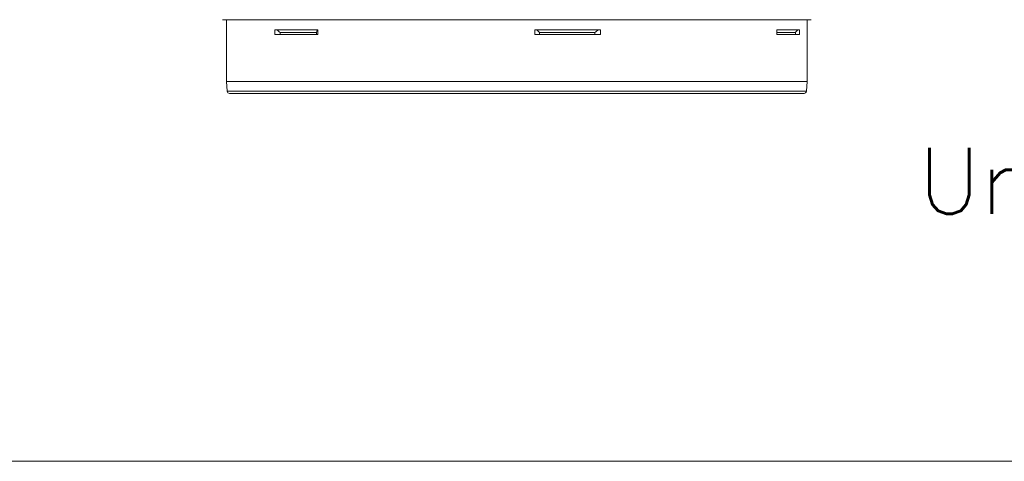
# Model space of a CAD drawing. Header units: inches. Extents: x 3114 to 4554, y 3227 to 4155.
# Tile 1 of 47: x 3389 to 3724, y 3227 to 3378. Entities that reach past the tile are written whole.
import ezdxf

# ---------------------------------------------------------------- set-up
doc = ezdxf.new("R2010")
doc.units = ezdxf.units.IN
doc.header["$MEASUREMENT"] = 0
doc.layers.add('120', color=7, linetype='Continuous', true_color=0xffffff)
doc.layers.add('4标注线层', color=7, linetype='Continuous', lineweight=0)
doc.styles.add('Roman', font='romans')

msp = doc.modelspace()

# ---------------------------------------------------------------- linework, layer by layer
at = {"layer": '120', "color": 7, "linetype": 'Continuous', "lineweight": 0}
for p, q in [((3457.86, 3377.59), (3558.17, 3377.59)), ((3459.22, 3377.5), (3459.22, 3356.51)), ((3459.22, 3377.5), (3575.36, 3377.5)), ((3558.17, 3377.59), (3658.48, 3377.59)), ((3575.36, 3377.5), (3657.12, 3377.5)), ((3657.12, 3356.51), (3657.12, 3377.5)), ((3475.71, 3372.61), (3475.71, 3374.11)), ((3475.71, 3374.11), (3490.34, 3374.11)), ((3477.47, 3373.26), (3477.47, 3372.61)), ((3489.85, 3373.26), (3489.85, 3372.61)), ((3490.34, 3372.61), (3490.34, 3374.11)), ((3564.31, 3372.61), (3564.31, 3374.11)), ((3564.31, 3374.11), (3586.65, 3374.11)), ((3565.9, 3373.26), (3565.9, 3372.61)), ((3584.79, 3373.26), (3584.79, 3372.61)), ((3586.65, 3372.61), (3586.65, 3374.11)), ((3646.77, 3372.61), (3646.77, 3374.11)), ((3646.77, 3374.11), (3654.48, 3374.11)), ((3653.12, 3373.26), (3653.12, 3372.61)), ((3654.48, 3372.61), (3654.48, 3374.11)), ((3475.71, 3372.61), (3490.34, 3372.61)), ((3564.31, 3372.61), (3586.65, 3372.61)), ((3646.77, 3372.61), (3654.48, 3372.61)), ((3459.22, 3356.51), (3459.47, 3353.25)), ((3575.36, 3356.51), (3459.22, 3356.51)), ((3657.12, 3356.51), (3575.36, 3356.51)), ((3656.88, 3353.25), (3657.12, 3356.51)), ((3558.17, 3353.25), (3459.47, 3353.25)), ((3656.88, 3353.25), (3558.17, 3353.25)), ((3460.26, 3352.51), (3558.17, 3352.51)), ((3558.17, 3352.51), (3656.08, 3352.51))]:
    msp.add_line(p, q, dxfattribs=at)
for centre, radius, start, end in [((3558.17, 4802.26), 1428.19, 265.97244, 266.02717), ((3558.17, 4802.26), 1428.19, 273.97283, 274.02756), ((3460.26, 3353.31), 0.8, 184.2892, 270), ((3656.08, 3353.31), 0.8, 270, 355.7108)]:
    msp.add_arc(centre, radius, start, end, dxfattribs=at)
for centre, major_axis, ratio, start_param, end_param in [((3522.65, 3442.66), (0, -85.45), 0.906308, 5.643368, 5.660366), ((3476.83, 3442.66), (0, 85.71), 0.258819, 3.768508, 3.785363), ((3606.73, 3442.66), (0, 85.45), 0.819152, 2.501775, 2.518774), ((3536.23, 3442.66), (0, 85.71), 0.965926, 3.768508, 3.785363), ((3617.57, 3442.66), (0, -85.71), 0.707107, 0.626915, 0.643771)]:
    msp.add_ellipse(centre, major_axis=major_axis, ratio=ratio, start_param=start_param, end_param=end_param, dxfattribs=at)
for points in [[(3477.47, 3373.26), (3478.38, 3373.26), (3480.27, 3373.26), (3483.27, 3373.26), (3486.45, 3373.26), (3488.69, 3373.26), (3489.85, 3373.26)], [(3565.9, 3373.26), (3567.5, 3373.26), (3570.69, 3373.26), (3575.44, 3373.26), (3580.14, 3373.26), (3583.25, 3373.26), (3584.79, 3373.26)]]:
    msp.add_open_spline(points, degree=3, dxfattribs=at)
msp.add_open_spline([(3646.78, 3373.26), (3647.4, 3373.26), (3648.65, 3373.26), (3650.34, 3373.26), (3651.86, 3373.26), (3652.72, 3373.26), (3653.12, 3373.26)], degree=3, knots=[0, 0, 0, 0, 0.233521, 0.489014, 0.744507, 1, 1, 1, 1], dxfattribs=at)
at = {"layer": '4标注线层', "color": 0, "linetype": 'Continuous'}
msp.add_lwpolyline([(3114.45, 3227.19), (4554.35, 3227.19), (4554.35, 4155.21), (3114.45, 4155.21)], close=True, dxfattribs=at)

# ---------------------------------------------------------------- texts
at = {"layer": '4标注线层', "color": 0, "linetype": 'Continuous', "lineweight": 25, "insert": (3695.01, 3333.97), "char_height": 22.5, "width": 139.8316, "attachment_point": 1, "style": 'Roman'}
msp.add_mtext('Unit:mm', dxfattribs=at)

doc.saveas('drawing.dxf')
